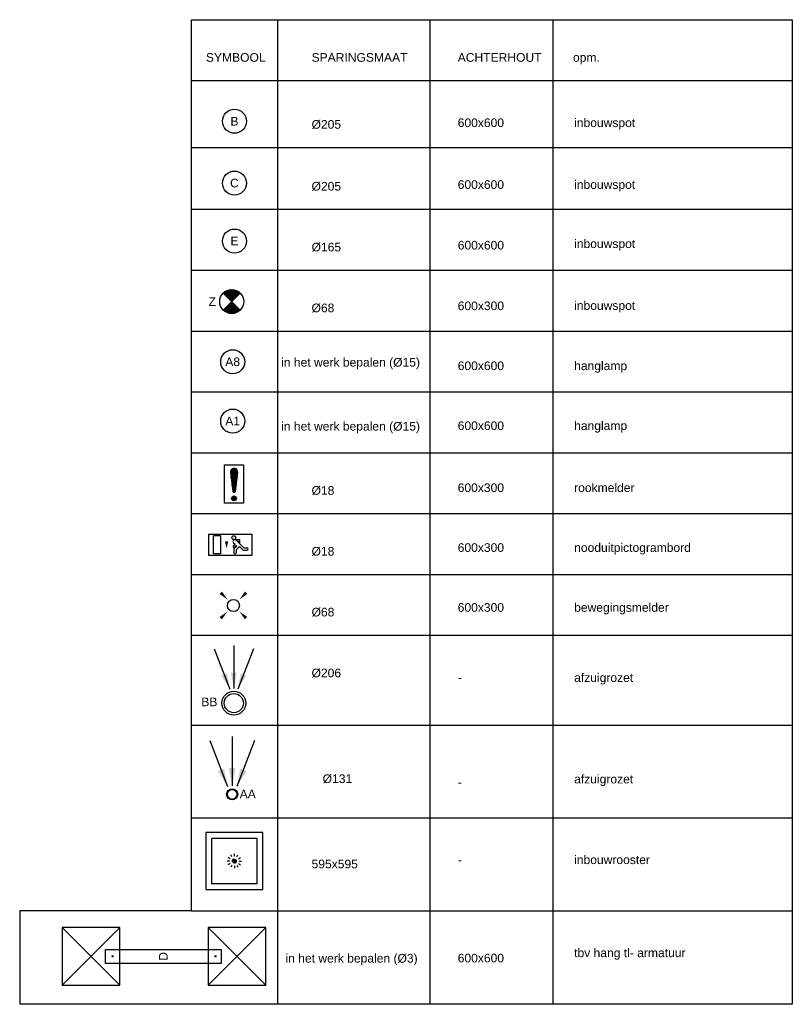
# Model space of a CAD drawing. Extents: x -329828 to 339781, y -55429 to 69176.
# Tile 31 of 140: x -136604 to -128556, y 474 to 10724. Entities that reach past the tile are written whole.
import ezdxf
from ezdxf.enums import TextEntityAlignment as Align

# ---------------------------------------------------------------- set-up
doc = ezdxf.new("R2010")
doc.units = 0
doc.header["$LTSCALE"] = 50
for name, pattern in [('2322109', [10, 5, -2, 1, -2]), ('CENTER2', [28.575000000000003, 19.05, -3.175, 3.175, -3.175]), ('STREEPJES', [0.1, 0.05, -0.05])]:
    doc.linetypes.add(name, pattern=pattern)
doc.layers.get('0').update_dxf_attribs({"linetype": 'CONTINUOUS'})
for name, color, linetype in [('EL6311--', 3, 'CONTINUOUS'), ('EL6350--', 3, 'CONTINUOUS'), ('EL6511--', 3, 'CONTINUOUS'), ('WL570---_RETOUR_RST', 2, 'CONTINUOUS'), ('WL570---_TOEVOER_RST', 2, 'CONTINUOUS'), ('WL570---_TOEVOER_RST_HL', 1, 'CONTINUOUS'), ('WM5448--', 1, 'CONTINUOUS'), ('WM570---_RETOUR_RST_PR', 1, 'CONTINUOUS'), ('WM570---_TOEVOER_RST_PR', 1, 'CONTINUOUS')]:
    doc.layers.add(name, color=color, linetype=linetype)
doc.styles.add('BURO-018', font='ARIAL.TTF', dxfattribs={"height": 90})

# ---------------------------------------------------------------- blocks, each defined once
blk = doc.blocks.new('*U1311')
at = {"color": 0, "ltscale": 10}
for p, q in [((297.5, 297.5, -2757.5), (-297.5, 297.5, -2757.5)), ((-297.5, 297.5, -2757.5), (-297.5, -297.5, -2757.5)), ((236.5, 236.5, -2757.5), (-236.5, 236.5, -2757.5)), ((-236.5, -236.5, -2757.5), (-236.5, 236.5, -2757.5)), ((236.5, -236.5, -2757.5), (236.5, 236.5, -2757.5)), ((297.5, -297.5, -2757.5), (297.5, 297.5, -2757.5)), ((-297.5, -297.5, -2757.5), (297.5, -297.5, -2757.5)), ((236.5, -236.5, -2757.5), (-236.5, -236.5, -2757.5))]:
    blk.add_line(p, q, dxfattribs=at)
at = {"color": 8, "linetype": 'STREEPJES', "ltscale": 10}
for q in [(-100, 0, -2757.5), (-86.60254037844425, 50, -2757.5), (-86.60254037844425, -50, -2757.5), (-50, 86.60254037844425, -2757.5), (-50, -86.60254037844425, -2757.5), (0, 100, -2757.5), (50, 86.60254037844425, -2757.5), (86.60254037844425, 50, -2757.5), (0, -100, -2757.5), (50, -86.60254037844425, -2757.5), (86.60254037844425, -50, -2757.5), (100, 0, -2757.5)]:
    blk.add_line((0, 0, -2757.5), q, dxfattribs=at)
at = {"layer": 'WL570---_TOEVOER_RST_HL', "linetype": 'CENTER2'}
blk.add_circle((0, 0, -2757.5), 0.075, dxfattribs=at)
at = {"layer": 'WL570---_TOEVOER_RST', "color": 1, "linetype": '2322109', "style": 'BURO-018'}
for tag in ['MC', 'Q']:
    blk.add_attdef(tag, text='', height=90, dxfattribs=at).set_placement((0, 0), align=Align.MIDDLE)
at = {"layer": 'WM570---_TOEVOER_RST_PR', "color": 1, "linetype": '2322109', "style": 'BURO-018'}
blk.add_attdef('POSNR', text='', height=90, dxfattribs=at).set_placement((0, 0), align=Align.MIDDLE)
blk = doc.blocks.new('1115B3A')
at = {"color": 0, "linetype": 'Continuous'}
blk.add_circle((0, 0), 2.5, dxfattribs=at)
at = {"color": 0, "linetype": 'Continuous', "style": 'BURO-018'}
for tag, p in [('E_GKAST', (0, 8)), ('E_GROEP', (0, 5)), ('E_SGROEP', (4.5, 5)), ('E_ARMCODE', (0, 0)), ('E_SLET', (4.5, -1))]:
    blk.add_attdef(tag, text='', height=1.8, dxfattribs=at).set_placement(p, align=Align.MIDDLE)
blk = doc.blocks.new('E00411')
at = {"color": 0, "linetype": 'Continuous'}
blk.add_circle((0, 0), 1.25, dxfattribs=at)
for points in [[(-2.891705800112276, 2.395768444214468), (-2.395768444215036, 2.891705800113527), (-1.237436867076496, 1.237436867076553)], [(2.395768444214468, 2.891705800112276), (2.891705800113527, 2.395768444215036), (1.237436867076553, 1.237436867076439)], [(-2.395768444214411, -2.891705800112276), (-2.89170580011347, -2.395768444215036), (-1.237436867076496, -1.237436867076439)], [(2.89170580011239, -2.395768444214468), (2.395768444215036, -2.891705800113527), (1.237436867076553, -1.237436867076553)]]:
    blk.add_solid(points, dxfattribs=at)
at = {"color": 0, "linetype": 'Continuous', "style": 'BURO-018'}
for tag, height, p in [('E_SLET1', 1.8, (-2.842e-13, 4.641705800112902)), ('E_GROEP', 1.799999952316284, (0, 0)), ('E_GKAST', 1.799999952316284, (0, 0))]:
    blk.add_attdef(tag, text='', height=height, dxfattribs=at).set_placement(p, align=Align.MIDDLE)
at = {"color": 0, "linetype": 'Continuous', "style": 'BURO-018', "flags": 1}
for tag in ['E_MATCODE', 'E_SGROEP']:
    blk.add_attdef(tag, text='', height=1.799999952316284, dxfattribs=at).set_placement((0, 0), align=Align.MIDDLE)
blk = doc.blocks.new('1115C2J')
at = {"color": 0, "linetype": 'Continuous'}
for p, q in [((-4.5, 5.5), (4.5, 5.5)), ((-4.5, 1), (-4.5, 5.5)), ((-2.681177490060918, 4.349999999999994), (-3.52000000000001, 4.349999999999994)), ((-1.939999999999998, 3.608822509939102), (-2.681177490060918, 4.349999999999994)), ((-1.239999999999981, 4.30882250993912), (-1.939999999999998, 3.608822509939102)), ((-1.374314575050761, 3.495685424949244), (-0.7599999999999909, 4.110000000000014)), ((-1.239999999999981, 4.30882250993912), (-1.240000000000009, 4.909999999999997)), ((-0.7599999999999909, 4.110000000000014), (-0.7599999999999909, 4.909999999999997)), ((2, 5.150000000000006), (3.5, 5.150000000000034)), ((2, 1.349999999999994), (2, 5.150000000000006)), ((3.5, 5.150000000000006), (3.5, 1.349999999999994)), ((4.5, 1), (4.5, 5.5)), ((-2.879999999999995, 3.870000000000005), (-3.52000000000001, 3.870000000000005)), ((-1.270913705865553, 2.260913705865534), (-2.879999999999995, 3.870000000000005)), ((-1.939999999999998, 2.930000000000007), (-2.04000000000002, 2.830000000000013)), ((-2.04000000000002, 2.830000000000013), (-2.04000000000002, 2.343756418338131)), ((-0.9880709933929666, 2.143756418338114), (-1.840000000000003, 2.143756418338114)), ((-1.713725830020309, 2.703725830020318), (-1.719999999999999, 2.697451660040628)), ((-1.719999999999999, 2.697451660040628), (-1.719999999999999, 2.463756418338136)), ((-1.473756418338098, 2.463756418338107), (-1.719999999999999, 2.463756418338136)), ((-1.232893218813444, 3.354264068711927), (-1.374314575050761, 3.495685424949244)), ((-0.8723044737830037, 3.714852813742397), (-1.232893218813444, 3.354264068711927)), ((-0.6460303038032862, 3.488578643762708), (-1.006619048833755, 3.127989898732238)), ((-0.7052282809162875, 2.82659913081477), (-1.006619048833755, 3.127989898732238)), ((4.5, 1), (-4.5, 1)), ((2, 1.349999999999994), (3.5, 1.349999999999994))]:
    blk.add_line(p, q, dxfattribs=at)
blk.add_lwpolyline([(0.75, 4, 0, 0.7, 0), (0.75, 2.499999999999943, 0.7, 0.7, 0)], format="xyseb", dxfattribs=at)
blk.add_circle((-0.7599999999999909, 1.75), 0.4, dxfattribs=at)
for centre, radius, start, end in [((-3.52000000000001, 4.110000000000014), 0.2399999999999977, 90, 270), ((-1, 4.909999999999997), 0.2399999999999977, 0, 180), ((-1.840000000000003, 2.343756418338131), 0.2, 180, 270), ((-0.9880709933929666, 2.543756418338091), 0.3999999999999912, 225.0000000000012, 45), ((-0.7591673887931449, 3.601715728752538), 0.1599999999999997, 315.0000000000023, 134.9999999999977)]:
    blk.add_arc(centre, radius, start, end, dxfattribs=at)
at = {"color": 0, "linetype": 'Continuous', "style": 'BURO-018'}
for tag, p in [('E_GKAST', (0, 15.16666666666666)), ('E_GROEP', (0, 12.16666666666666)), ('E_SGROEP', (4.5, 12.16666666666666)), ('E_ARMCODE', (0, 8))]:
    blk.add_attdef(tag, text='', height=1.8, dxfattribs=at).set_placement(p, align=Align.MIDDLE)
blk = doc.blocks.new('*X38')
at = {"color": 0}
for p, q in [((159.4, 200.2623523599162), (159.4, 201.9499999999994)), ((159.6, 198.6749015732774), (159.6, 202.1344288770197)), ((159.8, 197.3500000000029), (159.8, 202.2228416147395)), ((160, 197.25), (160, 202.25)), ((160.2, 197.3500000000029), (160.2, 202.2228416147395)), ((160.4, 198.6749015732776), (160.4, 202.1344288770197)), ((160.6, 200.2623523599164), (160.6, 201.9499999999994)), ((159.6, 195.7000000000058), (159.6, 196.2999999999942)), ((159.8, 195.5417424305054), (159.8, 196.4582575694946)), ((160, 195.5), (160, 196.5)), ((160.2, 195.5417424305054), (160.2, 196.4582575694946)), ((160.4, 195.7000000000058), (160.4, 196.2999999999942))]:
    blk.add_line(p, q, dxfattribs=at)
blk = doc.blocks.new('1116A7')
at = {"color": 0, "linetype": 'Continuous'}
for p, q in [((-2, -4), (-2, 4)), ((-2, 4), (2, 4)), ((-0.7441175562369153, 2.40625), (-0.2480391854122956, -1.53125)), ((0.7441175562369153, 2.40625), (0.2480391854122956, -1.53125)), ((2, 4), (2, -4)), ((2, -4), (-2, -4))]:
    blk.add_line(p, q, dxfattribs=at)
blk.add_circle((0, -3), 0.5, dxfattribs=at)
for centre, radius, start, end in [((0, 2.5), 0.75, 352.8192442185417, 187.1807557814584), ((0, -1.5), 0.25, 187.1807557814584, 352.8192442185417)]:
    blk.add_arc(centre, radius, start, end, dxfattribs=at)
blk.add_blockref('*X38', (-160, -199), dxfattribs=at)
at = {"color": 0, "linetype": 'Continuous', "style": 'BURO-018'}
blk.add_attdef('E_TEXT1', text='', height=1.8, dxfattribs=at).set_placement((0, 6.5), align=Align.MIDDLE)
at = {"color": 0, "linetype": 'Continuous', "style": 'BURO-018', "flags": 1}
blk.add_attdef('E_MATCODE', (0, 0), '', height=1.799999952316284, dxfattribs=at)
blk = doc.blocks.new('*U579')
at = {"ltscale": 10}
for points in [[(-49.18462499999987, 79.13753749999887), (-149.2899276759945, 241.6052505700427), (-83.75794813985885, 266.8114961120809)], [(0, 87.5), (-35.10625000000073, 275.0750000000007), (35.10625000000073, 275.0750000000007)], [(49.18462499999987, 79.13753749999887), (83.75794813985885, 266.8114961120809), (149.2899276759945, 241.6052505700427)]]:
    blk.add_hatch(color=0, dxfattribs=at).paths.add_polyline_path(points)
at = {"color": 0, "ltscale": 10}
for p, q in [((-234.2124999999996, 560.1787499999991, -2400), (-49.18462499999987, 79.13753749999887, -2400)), ((0, 600, -2400), (0, 87.5, -2400)), ((234.2124999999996, 560.1787499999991, -2400), (49.18462499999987, 79.13753749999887, -2400))]:
    blk.add_line(p, q, dxfattribs=at)
for radius in [57.49999999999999, 50]:
    blk.add_circle((0, 0, -2400), radius, dxfattribs=at)
at = {"layer": 'WL570---_RETOUR_RST', "color": 1, "style": 'BURO-018'}
for tag in ['MC', 'Q']:
    blk.add_attdef(tag, text='', height=90, dxfattribs=at).set_placement((0, 0), align=Align.MIDDLE)
at = {"layer": 'WM570---_RETOUR_RST_PR', "color": 1, "style": 'BURO-018'}
blk.add_attdef('POSNR', text='', height=90, dxfattribs=at).set_placement((0, 0), align=Align.MIDDLE)
blk = doc.blocks.new('*U1172')
at = {"ltscale": 10}
for points in [[(-42.80261999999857, 146.7226179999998), (-129.9186492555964, 288.1091546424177), (-72.88984364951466, 310.0447361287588)], [(0, 154), (-30.55099999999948, 317.2360000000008), (30.55099999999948, 317.2360000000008)], [(42.80261999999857, 146.7226179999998), (72.88984364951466, 310.0447361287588), (129.9186492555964, 288.1091546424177)]]:
    blk.add_hatch(color=0, dxfattribs=at).paths.add_polyline_path(points)
at = {"color": 0, "ltscale": 10}
for p, q in [((-203.8220000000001, 565.3457999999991, -2400), (-42.80261999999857, 146.7226179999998, -2400)), ((0, 600, -2400), (0, 154, -2400)), ((203.8220000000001, 565.3457999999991, -2400), (42.80261999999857, 146.7226179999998, -2400))]:
    blk.add_line(p, q, dxfattribs=at)
for radius in [124, 100]:
    blk.add_circle((0, 0, -2400), radius, dxfattribs=at)
at = {"layer": 'WL570---_RETOUR_RST', "color": 1, "style": 'BURO-018'}
for tag in ['MC', 'Q']:
    blk.add_attdef(tag, text='', height=90, dxfattribs=at).set_placement((0, 0), align=Align.MIDDLE)
at = {"layer": 'WM570---_RETOUR_RST_PR', "color": 1, "style": 'BURO-018'}
blk.add_attdef('POSNR', text='', height=90, dxfattribs=at).set_placement((0, 0), align=Align.MIDDLE)
blk = doc.blocks.new('E00018')
at = {"color": 0, "linetype": 'Continuous'}
for p, q in [((-1.767766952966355, -1.767766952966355), (1.767766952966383, 1.767766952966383)), ((1.767766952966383, -1.767766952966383), (-1.767766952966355, 1.767766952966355))]:
    blk.add_line(p, q, dxfattribs=at)
at = {"color": 0, "linetype": 'Continuous', "const_width": 2.5}
for points in [[(-0.8838834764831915, 0.8838834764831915, -0.1989123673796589), (0, 1.25, -0.1989123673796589), (0.8838834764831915, 0.8838834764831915, -1)], [(-0.8838834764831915, -0.8838834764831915, 0.1989123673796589), (0, -1.25, 0.1989123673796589), (0.8838834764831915, -0.8838834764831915, 1)]]:
    blk.add_lwpolyline(points, format="xyb", dxfattribs=at)
blk = doc.blocks.new('1115B3A-NO1')
at = {"color": 0, "linetype": 'Continuous'}
blk.add_circle((0, 0), 2.5, dxfattribs=at)
at = {"color": 0, "zscale": 50}
blk.add_blockref('E00018', (0, 0), dxfattribs=at)
at = {"color": 0, "linetype": 'Continuous', "style": 'BURO-018'}
for tag, p in [('E_GKAST', (0, 8)), ('E_GROEP', (0, 5)), ('E_SGROEP', (4.5, 5)), ('E_ARMCODE', (0, 0)), ('E_SLET', (4.5, -1))]:
    blk.add_attdef(tag, text='', height=1.8, dxfattribs=at).set_placement(p, align=Align.MIDDLE)
blk = doc.blocks.new('gffd')
at = {"layer": 'EL6311--'}
for p, q in [((-138056.659057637, 23665.57319086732), (-138656.659057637, 24265.57319086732)), ((-138656.659057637, 23665.57319086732), (-138056.659057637, 24265.57319086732))]:
    blk.add_line(p, q, dxfattribs=at)
blk.add_lwpolyline([(-138656.659057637, 23665.57319086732), (-138056.659057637, 23665.57319086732), (-138056.659057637, 24265.57319086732), (-138656.659057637, 24265.57319086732)], close=True, dxfattribs=at)
blk = doc.blocks.new('E001611207146')
at = {"color": 0}
for p, q in [((-12.07, -1.46), (-12.07, 1.46)), ((-12.07, 1.46), (12.07, 1.46)), ((12.07, 1.46), (12.07, -1.46)), ((12.07, -1.46), (-12.07, -1.46))]:
    blk.add_line(p, q, dxfattribs=at)
at = {"color": 0, "linetype": 'Continuous', "style": 'BURO-018'}
for tag, p in [('E_GKAST', (0, 8)), ('E_GROEP', (0, 5)), ('E_SGROEP', (4.5, 5)), ('E_ARMCODE', (0, 0)), ('E_SLET', (4.5, -3))]:
    blk.add_attdef(tag, text='', height=1.8, dxfattribs=at).set_placement(p, align=Align.MIDDLE)

msp = doc.modelspace()

# ---------------------------------------------------------------- linework, layer by layer
at = {"layer": 'WM5448--'}
for p, q in [((-134814.7112291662, 10724.3939641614), (-128556.2550467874, 10724.3939641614)), ((-134814.7112291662, 1447.84951755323), (-134814.7112291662, 10724.3939641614)), ((-133916.3223628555, 474.1961164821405), (-133916.3223628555, 10724.3939641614)), ((-132327.1585277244, 474.1961164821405), (-132327.1585277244, 10724.3939641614)), ((-131045.7949488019, 474.1961164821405), (-131045.7949488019, 10724.3939641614)), ((-128556.2550467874, 10724.3939641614), (-128556.2550467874, 474.1961164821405)), ((-134814.7112291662, 10091.02392152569), (-128556.2550467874, 10091.02392152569)), ((-134814.7112291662, 9393.927104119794), (-128556.2550467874, 9393.927104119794)), ((-134814.7112291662, 8750.283279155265), (-128556.2550467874, 8750.283279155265)), ((-134814.7112291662, 8116.913236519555), (-128556.2550467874, 8116.913236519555)), ((-134814.7112291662, 7483.543193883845), (-128556.2550467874, 7483.543193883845)), ((-134814.7112291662, 6850.173151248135), (-128556.2550467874, 6850.173151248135)), ((-134814.7112291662, 6216.803108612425), (-128556.2550467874, 6216.803108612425)), ((-134814.7112291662, 5583.433065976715), (-128556.2550467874, 5583.433065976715)), ((-134814.7112291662, 4950.063023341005), (-128556.2550467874, 4950.063023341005)), ((-134814.7112291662, 4316.692980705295), (-128556.2550467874, 4316.692980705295)), ((-134814.7112291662, 3378.981932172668), (-128556.2550467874, 3378.981932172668)), ((-134814.7112291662, 2416.582852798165), (-128556.2550467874, 2416.582852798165)), ((-134814.7112291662, 1447.84951755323), (-136604.4481976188, 1447.84951755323)), ((-136604.4481976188, 1447.84951755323), (-136604.4481976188, 474.1961164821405)), ((-134814.7112291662, 1447.84951755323), (-128556.2550467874, 1447.84951755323)), ((-128556.2550467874, 474.1961164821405), (-136604.4481976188, 474.1961164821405))]:
    msp.add_line(p, q, dxfattribs=at)
at = {"layer": 'WM5448--', "const_width": 12.03882798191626}
for points in [[(-135642.2738929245, 973.9292196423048, 1), (-135630.2350649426, 973.9292196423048, 1)], [(-134570.798160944, 973.9292196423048, 1), (-134558.759332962, 973.9292196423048, 1)]]:
    msp.add_lwpolyline(points, format="xyb", close=True, dxfattribs=at)

# ---------------------------------------------------------------- block references
at = {"layer": 'EL6311--'}
ref = msp.add_blockref('1115B3A', (-134367.5052358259, 9666.955863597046), dxfattribs=dict(at, xscale=49.99999999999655, yscale=50, zscale=50, rotation=189.1701748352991))
ref.add_attrib('E_ARMCODE', 'B', dxfattribs={"layer": '0', "color": 1, "linetype": 'Continuous', "height": 90, "style": 'BURO-018'}).set_placement((-134367.5052358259, 9666.955863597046), align=Align.MIDDLE)
ref = msp.add_blockref('1115B3A', (-134367.5052358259, 9023.312038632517), dxfattribs=dict(at, xscale=49.99999999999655, yscale=50, zscale=50, rotation=189.1701748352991))
ref.add_attrib('E_ARMCODE', 'C', dxfattribs={"layer": '0', "color": 1, "linetype": 'Continuous', "height": 90, "style": 'BURO-018'}).set_placement((-134367.5052358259, 9023.312038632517), align=Align.MIDDLE)
ref = msp.add_blockref('1115B3A', (-134367.5052358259, 8420.035375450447), dxfattribs=dict(at, xscale=49.99999999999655, yscale=50, zscale=50, rotation=189.1701748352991))
ref.add_attrib('E_ARMCODE', 'E', dxfattribs={"layer": '0', "color": 1, "linetype": 'Continuous', "height": 90, "style": 'BURO-018'}).set_placement((-134367.5052358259, 8420.035375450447), align=Align.MIDDLE)
ref = msp.add_blockref('1115B3A', (-134385.5590254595, 7163.334794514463), dxfattribs=dict(at, xscale=49.99999999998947, yscale=50, zscale=50, rotation=171.1197738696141))
ref.add_attrib('E_ARMCODE', 'A8', dxfattribs={"layer": '0', "color": 1, "linetype": 'Continuous', "height": 90, "style": 'BURO-018'}).set_placement((-134385.5590254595, 7163.334794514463), align=Align.MIDDLE)
ref = msp.add_blockref('1115B3A', (-134385.8155106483, 6545.893035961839), dxfattribs=dict(at, xscale=49.99999999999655, yscale=50, zscale=50, rotation=189.1701748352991))
ref.add_attrib('E_ARMCODE', 'A1', dxfattribs={"layer": '0', "color": 1, "linetype": 'Continuous', "height": 90, "style": 'BURO-018'}).set_placement((-134385.8155106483, 6545.893035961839), align=Align.MIDDLE)
at = {"layer": 'EL6311--', "xscale": 50, "yscale": 50, "zscale": 50, "rotation": 90}
msp.add_blockref('E00411', (-134377.7220044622, 4626.072812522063), dxfattribs=at)
at = {"layer": 'EL6311--'}
ref = msp.add_blockref('E001611207146', (-135108.5458705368, 972.882454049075), dxfattribs=dict(at, xscale=50, yscale=50, zscale=50, rotation=180))
ref.add_attrib('E_ARMCODE', 'D', dxfattribs={"layer": '0', "color": 1, "linetype": 'Continuous', "height": 90, "rotation": 90, "style": 'BURO-018'}).set_placement((-135108.5458705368, 972.882454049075), align=Align.MIDDLE)
at = {"layer": 'EL6350--'}
ref = msp.add_blockref('1115B3A-NO1', (-134395.9985503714, 7789.793492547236), dxfattribs=dict(at, xscale=50, yscale=50, zscale=50))
ref.add_attrib('E_ARMCODE', 'Z', dxfattribs={"layer": '0', "color": 1, "linetype": 'Continuous', "height": 90, "style": 'BURO-018'}).set_placement((-134598.7768834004, 7789.793492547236), align=Align.MIDDLE)
at = {"layer": 'EL6350--', "xscale": 50, "yscale": 50, "zscale": 50, "rotation": 180}
msp.add_blockref('1115C2J', (-134411.8893229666, 5419.798597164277), dxfattribs=at)
at = {"layer": 'EL6511--', "xscale": 50, "yscale": 50, "zscale": 50}
msp.add_blockref('1116A7', (-134371.4115741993, 5890.861599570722), dxfattribs=at)
at = {"layer": 'WL570---_RETOUR_RST'}
ref = msp.add_blockref('*U1172', (-134373.9337811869, 3609.409234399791, 2400), dxfattribs=at)
ref.add_attrib('MC', 'BB', dxfattribs={"color": 1, "height": 90, "style": 'BURO-018'}).set_placement((-134628.6198623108, 3622.667938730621), align=Align.MIDDLE)
ref = msp.add_blockref('*U579', (-134391.0273368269, 2660.779580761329, 2400), dxfattribs=at)
ref.add_attrib('Q', 'AA', dxfattribs={"color": 1, "height": 90, "style": 'BURO-018'}).set_placement((-134229.0240199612, 2663.260655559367), align=Align.MIDDLE)
at = {"layer": 'WL570---_TOEVOER_RST', "linetype": '2322109'}
msp.add_blockref('*U1311', (-134367.8981297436, 1965.355049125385, 2757.5), dxfattribs=at)
at = {"layer": 'WM5448--'}
for p in [(2495.253296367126, -22992.34535623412), (4016.656521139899, -22992.34535623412)]:
    msp.add_blockref('gffd', p, dxfattribs=at)

# ---------------------------------------------------------------- texts
at = {"layer": 'WM5448--', "style": 'BURO-018'}
for s, p in [('SYMBOOL', (-134664.6213153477, 10286.38459234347)), ('SPARINGSMAAT', (-133564.035947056, 10286.38459234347)), ('ACHTERHOUT', (-132041.5504765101, 10286.38459234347)), ('opm.', (-130840.7833744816, 10286.38459234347)), ('%%C205', (-133564.035947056, 9589.287774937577)), ('600x600', (-132041.5504765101, 9606.677561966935)), ('inbouwspot', (-130828.8755876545, 9606.677561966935)), ('%%C205', (-133564.035947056, 8945.643949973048)), ('600x600', (-132041.5504765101, 8963.033737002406)), ('inbouwspot', (-130828.8755876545, 8963.033737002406)), ('%%C165', (-133564.035947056, 8312.273907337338)), ('600x600', (-132041.5504765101, 8331.867930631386)), ('inbouwspot', (-130828.8755876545, 8347.382362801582)), ('600x300', (-132041.5504765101, 7700.702124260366)), ('inbouwspot', (-130828.8755876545, 7703.746104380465)), ('%%C68', (-133564.035947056, 7678.903864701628)), ('in het werk bepalen (%%C15)', (-133881.0337506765, 7113.004938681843)), ('600x600', (-132041.5504765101, 7076.6284626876)), ('hanglamp', (-130828.8755876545, 7076.6284626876)), ('in het werk bepalen (%%C15)', (-133881.0337506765, 6447.031786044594)), ('600x600', (-132041.5504765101, 6452.554070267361)), ('hanglamp', (-130828.8755876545, 6452.554070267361)), ('%%C18', (-133564.035947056, 5778.793736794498)), ('600x300', (-132041.5504765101, 5807.204705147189)), ('rookmelder', (-130828.8755876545, 5807.204705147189)), ('%%C18', (-133564.035947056, 5145.423694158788)), ('600x300', (-132041.5504765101, 5183.955439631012)), ('nooduitpictogrambord', (-130828.8755876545, 5183.955439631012)), ('600x300', (-132041.5504765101, 4560.706904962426)), ('bewegingsmelder', (-130828.8755876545, 4560.706904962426)), ('%%C68', (-133564.035947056, 4512.053651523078)), ('%%C206', (-133564.035947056, 3878.683608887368)), ('afzuigrozet', (-130828.8755876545, 3830.221837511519)), ('-', (-132041.5504765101, 3830.221837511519)), ('%%C131', (-133448.3605238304, 2777.582816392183)), ('afzuigrozet', (-130828.8755876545, 2774.272807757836)), ('-', (-132041.5504765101, 2742.277032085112)), ('595x595', (-133564.035947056, 1890.127770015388)), ('-', (-132041.5504765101, 1934.018089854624)), ('inbouwrooster', (-130828.8755876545, 1934.018089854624)), ('tbv hang tl- armatuur', (-130828.8755876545, 965.2847546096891)), ('in het werk bepalen (%%C3)', (-133835.6518862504, 908.7931610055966)), ('600x600', (-132041.5504765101, 910.5274622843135))]:
    msp.add_text(s, height=90, dxfattribs=at).set_placement(p)

doc.saveas('drawing.dxf')
